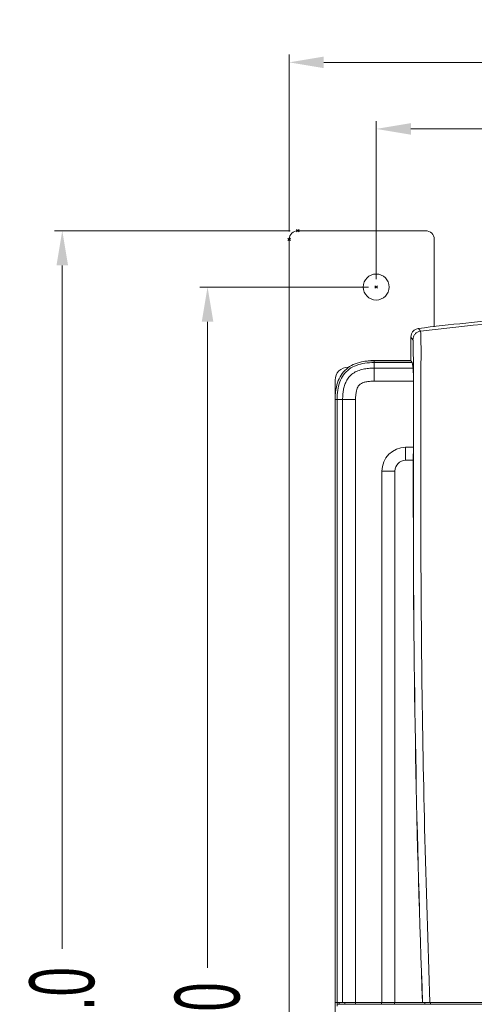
# Model space of a CAD drawing. Header units: millimetres. Extents: x -473 to 23648, y -382 to 1866.
# Tile 152 of 256: x 6138 to 6243, y 235 to 462. Entities that reach past the tile are written whole.
import ezdxf

# ---------------------------------------------------------------- set-up
doc = ezdxf.new("R2010")
doc.units = ezdxf.units.MM
doc.header["$LTSCALE"] = 80
doc.header["$PDMODE"] = 3
doc.header["$PDSIZE"] = 0.3
doc.layers.get('0').update_dxf_attribs({"linetype": 'CONTINUOUS'})
doc.styles.get("Standard").update_dxf_attribs({"font": 'technic_.ttf', "width": 0.7})
doc.dimstyles.get("Standard").update_dxf_attribs({"dimtxt": 3, "dimasz": 3, "dimexe": 0.18, "dimexo": 0.0625, "dimgap": 0.09, "dimtad": 1, "dimdsep": 46, "dimtxsty": 'Standard', "dimcen": 0.09, "dimadec": 0, "dimazin": 0, "dimtol": 1, "dimtp": 0.01, "dimtm": 0.01, "dimtfac": 1, "dimtofl": 0, "dimtmove": 0, "dimatfit": 3, "dimfxl": 1, "dimtolj": 1, "dimarcsym": 0})

# ---------------------------------------------------------------- blocks, each defined once
blk = doc.blocks.new('*D41')
at = {"color": 0, "lineweight": 0, "transparency": 16777216}
for p, q in [((6218.16, 400.09), (6179.21, 400.09)), ((6181.01, 392.09), (6181.01, 243.05)), ((6181.01, 57.09), (6181.01, 206.12)), ((6218.16, 49.09), (6179.21, 49.09))]:
    blk.add_line(p, q, dxfattribs=at)
for p in [(6219.96, 400.09), (6181.01, 49.09), (6219.96, 49.09)]:
    blk.add_point(p, dxfattribs=at)
for points in [[(6182.34, 392.09), (6179.67, 392.09), (6181.01, 400.09)], [(6179.67, 57.09), (6182.34, 57.09), (6181.01, 49.09)]]:
    blk.add_solid(points, dxfattribs=at)
at = {"color": 0, "lineweight": 0, "transparency": 16777216, "insert": (6181.01, 224.59), "char_height": 15, "attachment_point": 5, "rotation": 90}
blk.add_mtext('\\A1;351.0', dxfattribs=at)
blk = doc.blocks.new('*D42')
at = {"color": 0, "lineweight": 0, "transparency": 16777216}
for p, q in [((6200.06, 413.09), (6145.65, 413.09)), ((6147.45, 405.09), (6147.45, 247.43)), ((6147.45, 51.09), (6147.45, 208.75)), ((6200.06, 43.09), (6145.65, 43.09))]:
    blk.add_line(p, q, dxfattribs=at)
for p in [(6201.86, 413.09), (6147.45, 43.09), (6201.86, 43.09)]:
    blk.add_point(p, dxfattribs=at)
for points in [[(6148.79, 405.09), (6146.12, 405.09), (6147.45, 413.09)], [(6146.12, 51.09), (6148.79, 51.09), (6147.45, 43.09)]]:
    blk.add_solid(points, dxfattribs=at)
at = {"color": 0, "lineweight": 0, "transparency": 16777216, "insert": (6147.45, 228.09), "char_height": 15, "attachment_point": 5, "rotation": 90}
blk.add_mtext('\\A1;370.0', dxfattribs=at)
blk = doc.blocks.new('*D45')
at = {"color": 0, "lineweight": 0, "transparency": 16777216}
for p, q in [((6199.86, 412.89), (6199.86, 453.72)), ((6391.06, 412.89), (6391.06, 453.72)), ((6207.86, 451.92), (6277.87, 451.92)), ((6383.06, 451.92), (6313.05, 451.92))]:
    blk.add_line(p, q, dxfattribs=at)
for p in [(6391.06, 451.92), (6199.86, 411.09), (6391.06, 411.09)]:
    blk.add_point(p, dxfattribs=at)
for points in [[(6207.86, 453.26), (6207.86, 450.59), (6199.86, 451.92)], [(6383.06, 450.59), (6383.06, 453.26), (6391.06, 451.92)]]:
    blk.add_solid(points, dxfattribs=at)
at = {"color": 0, "lineweight": 0, "transparency": 16777216, "insert": (6295.46, 451.92), "char_height": 15, "attachment_point": 5}
blk.add_mtext('\\A1;191.2', dxfattribs=at)
blk = doc.blocks.new('*D51')
at = {"color": 0, "lineweight": 0, "transparency": 16777216}
for p, q in [((6219.96, 401.89), (6219.96, 438.36)), ((6227.96, 436.56), (6278.75, 436.56)), ((6362.96, 436.56), (6312.18, 436.56)), ((6370.96, 401.89), (6370.96, 438.36))]:
    blk.add_line(p, q, dxfattribs=at)
for p in [(6370.96, 436.56), (6219.96, 400.09), (6370.96, 400.09)]:
    blk.add_point(p, dxfattribs=at)
for points in [[(6227.96, 437.9), (6227.96, 435.23), (6219.96, 436.56)], [(6362.96, 435.23), (6362.96, 437.9), (6370.96, 436.56)]]:
    blk.add_solid(points, dxfattribs=at)
at = {"color": 0, "lineweight": 0, "transparency": 16777216, "insert": (6295.46, 436.56), "char_height": 15, "attachment_point": 5}
blk.add_mtext('\\A1;151.0', dxfattribs=at)

msp = doc.modelspace()

# ---------------------------------------------------------------- linework, layer by layer
at = {"linetype": 'Continuous', "lineweight": 0}
for p, q in [((6231.364, 413.089), (6201.864, 413.089)), ((6199.864, 45.089), (6199.864, 411.089)), ((6233.364, 411.089), (6233.364, 390.913)), ((6227.971, 388.556), (6227.971, 383.093)), ((6227.971, 388.556), (6228.202, 388.238)), ((6229.727, 390.541), (6229.977, 390.197)), ((6229.977, 390.197), (6230.19, 389.905)), ((6228.202, 388.238), (6228.433, 387.92)), ((6227.497, 383.103), (6218.964, 383.103)), ((6219.464, 378.374), (6219.464, 383.093)), ((6219.464, 383.093), (6227.971, 383.093)), ((6219.464, 382.656), (6228.262, 382.656)), ((6227.971, 383.093), (6228.262, 382.656)), ((6228.501, 381.361), (6228.262, 382.656)), ((6213.464, 381.603), (6213.7, 381.603)), ((6228.501, 381.361), (6219.464, 381.361)), ((6210.464, 378.603), (6210.464, 374.603)), ((6228.548, 378.374), (6219.464, 378.374)), ((6228.548, 378.374), (6228.548, 363.103)), ((6210.464, 374.603), (6210.464, 112.571)), ((6210.475, 235.003), (6210.475, 374.103)), ((6210.911, 374.103), (6210.475, 374.103)), ((6210.911, 374.103), (6212.207, 374.104)), ((6210.911, 374.103), (6210.911, 235.003)), ((6212.207, 374.104), (6212.207, 235.003)), ((6215.193, 374.103), (6212.207, 374.103)), ((6215.193, 234.603), (6215.193, 374.103)), ((6228.555, 368.603), (6228.555, 348.603)), ((6230.27, 368.603), (6230.27, 348.603)), ((6226.764, 363.103), (6228.548, 363.103)), ((6226.764, 360.103), (6226.764, 363.103)), ((6228.534, 360.103), (6228.548, 363.103)), ((6228.534, 360.103), (6226.764, 360.103)), ((6228.534, 348.603), (6228.534, 360.103)), ((6221.264, 357.603), (6221.264, 235.003)), ((6224.264, 357.603), (6221.264, 357.603)), ((6224.264, 357.603), (6224.264, 235.003)), ((6228.534, 348.603), (6228.555, 348.603)), ((6210.964, 235.003), (6210.964, 234.193)), ((6210.975, 234.603), (6210.975, 235.003)), ((6211.411, 234.603), (6211.411, 235.003)), ((6212.705, 234.603), (6212.705, 235.003)), ((6221.199, 234.603), (6221.199, 235.003)), ((6224.199, 234.603), (6224.199, 235.003)), ((6231.157, 234.603), (6231.157, 235.003)), ((6231.187, 234.603), (6231.187, 235.003)), ((6232.465, 234.603), (6232.465, 235.003))]:
    msp.add_line(p, q, dxfattribs=at)
at = {"color": 7, "linetype": 'Continuous', "lineweight": 0}
for p, q in [((6210.475, 235.003), (6380.454, 235.003)), ((6210.975, 234.603), (6379.954, 234.603))]:
    msp.add_line(p, q, dxfattribs=at)
at = {"linetype": 'Continuous', "lineweight": 0}
msp.add_circle((6219.964, 400.089), 3, dxfattribs=at)
for centre, radius, start, end in [((6201.864, 411.089), 2, 90, 180), ((6231.364, 411.089), 2, 0, 90), ((6295.478, -144.807), 538.683, 90.0015, 96.96136), ((6229.972, 388.556), 2, 159.24714, 180.00082), ((6229.971, 388.556), 1.999, 98.4408, 159.24819), ((6229.97, 388.563), 1.993, 97.01273, 98.44741), ((6218.964, 374.603), 8.5, 90, 95.94707), ((6219.389, 367.825), 15.266, 91.58223, 94.8512), ((6219.46, 365.581), 17.512, 89.98582, 91.6129), ((6213.464, 378.603), 3, 90, 180), ((6218.964, 374.603), 8.5, 174.02889, 180), ((6225.737, 374.179), 15.261, 175.13464, 178.41816), ((6227.986, 374.107), 17.512, 178.38711, 180.01418), ((6226.764, 357.603), 5.5, 90, 180), ((6226.764, 357.603), 2.5, 90, 180), ((9277.964, 348.603), 3049.43, 180, 182.134926), ((9277.964, 348.603), 3049.409, 179.999998, 182.134941)]:
    msp.add_arc(centre, radius, start, end, dxfattribs=at)
for points, start_tangent, end_tangent in [([(6295.464, 394.568), (6273.507, 394.12), (6251.576, 392.777), (6229.727, 390.541)], (-1, 0), (-0.99252, -0.1220821)), ([(6230.19, 389.905), (6229.502, 389.69), (6228.935, 389.245), (6228.563, 388.629), (6228.433, 387.92)], (-0.9925802, -0.1215915), (-0.0004191, -0.9999999)), ([(6230.19, 389.905), (6230.225, 389.745), (6230.254, 389.315), (6230.278, 388.574), (6230.298, 387.544), (6230.309, 386.119), (6230.31, 384.351), (6230.303, 382.312), (6230.294, 380.038), (6230.284, 377.535), (6230.277, 374.802), (6230.272, 371.831), (6230.27, 368.603)], (0.5606934, -0.8280235), (-0.0000061, -1)), ([(6228.433, 387.92), (6228.46, 387.819), (6228.483, 387.56), (6228.503, 387.078), (6228.518, 386.352), (6228.528, 385.379), (6228.535, 384.183), (6228.541, 382.816), (6228.545, 381.291), (6228.549, 379.61), (6228.551, 377.764), (6228.553, 375.75), (6228.554, 373.56), (6228.555, 371.183), (6228.555, 368.603)], (0.5872678, -0.8093927), (0.0000001, -1)), ([(6210.531, 375.473), (6210.654, 376.465), (6211.201, 378.488), (6212.123, 380.153), (6213.419, 381.448), (6215.084, 382.368), (6217.106, 382.914), (6218.098, 383.037)], (0.0856103, 0.9963287), (0.9963504, 0.0853575)), ([(6219.464, 382.656), (6217.3, 382.503), (6215.386, 382.017), (6213.746, 381.147), (6212.435, 379.842), (6211.557, 378.199), (6211.066, 376.279), (6210.911, 374.103)], (-1, 0), (0, -1)), ([(6227.749, 383.17), (6227.497, 383.103)], (-0.8674466, -0.4975303), (-1, 0)), ([(6227.987, 383.495), (6227.932, 383.353), (6227.749, 383.17)], (-0.2181863, -0.9759071), (-0.8674466, -0.4975303)), ([(6219.464, 381.361), (6218.157, 381.302), (6216.918, 381.114), (6215.719, 380.756), (6214.579, 380.151), (6213.637, 379.28), (6213.025, 378.328), (6212.632, 377.338), (6212.386, 376.308), (6212.25, 375.236), (6212.207, 374.104)], (-1, 0.0000624), (0.0000174, -1)), ([(6228.501, 381.361), (6228.516, 381.149), (6228.529, 380.697), (6228.539, 380.044), (6228.546, 379.247), (6228.548, 378.374)], (0.1811057, -0.9834636), (0, -1)), ([(6219.464, 378.374), (6218.438, 378.328), (6217.549, 378.195), (6216.821, 377.98), (6216.289, 377.702), (6215.949, 377.389), (6215.695, 376.989), (6215.486, 376.457), (6215.326, 375.785), (6215.227, 374.997), (6215.193, 374.103)], (-1, 0.000076), (0.0000212, -1)), ([(6230.27, 348.603), (6230.476, 313.11), (6231.15, 275.242), (6232.379, 235.003)], (0.0000001, -1), (0.0371147, -0.999311))]:
    msp.add_spline(points, degree=3, dxfattribs=dict(at, start_tangent=start_tangent, end_tangent=end_tangent))

# ---------------------------------------------------------------- dimensions: what is measured, and where the dimension line sits
at = {"color": 3, "lineweight": 0}
for base, p1, p2, picture, middle in [((6391.064, 451.922), (6199.864, 411.089), (6391.064, 411.089), '*D45', (6295.464, 451.922)), ((6370.964, 436.564), (6219.964, 400.089), (6370.964, 400.089), '*D51', (6295.464, 436.564))]:
    dim = msp.add_linear_dim(base=base, p1=p1, p2=p2, dimstyle='Standard', override={"dimtxt": 15, "dimasz": 8, "dimexe": 1.8, "dimexo": 1.8, "dimtad": 0, "dimdec": 1, "dimzin": 0, "dimdsep": 0, "dimcen": 0.5, "dimtol": 0, "dimtdec": 4, "dimtzin": 0, "dimlwd": 0, "dimlwe": 0}, dxfattribs=at)
    dim.commit()
    dim.dimension.update_dxf_attribs({"geometry": picture, "text_midpoint": middle})
for base, p1, p2, picture, middle in [((6147.454, 43.089), (6201.864, 413.089), (6201.864, 43.089), '*D42', (6147.454, 228.089)), ((6181.008, 49.089), (6219.964, 400.089), (6219.964, 49.089), '*D41', (6181.008, 224.589))]:
    dim = msp.add_linear_dim(base=base, p1=p1, p2=p2, angle=90, dimstyle='Standard', override={"dimtxt": 15, "dimasz": 8, "dimexe": 1.8, "dimexo": 1.8, "dimtad": 0, "dimdec": 1, "dimzin": 0, "dimdsep": 0, "dimcen": 0.5, "dimtol": 0, "dimtdec": 4, "dimtzin": 0, "dimlwd": 0, "dimlwe": 0}, dxfattribs=at)
    dim.commit()
    dim.dimension.update_dxf_attribs({"geometry": picture, "text_midpoint": middle, "dimtype": 160})

doc.saveas('drawing.dxf')
